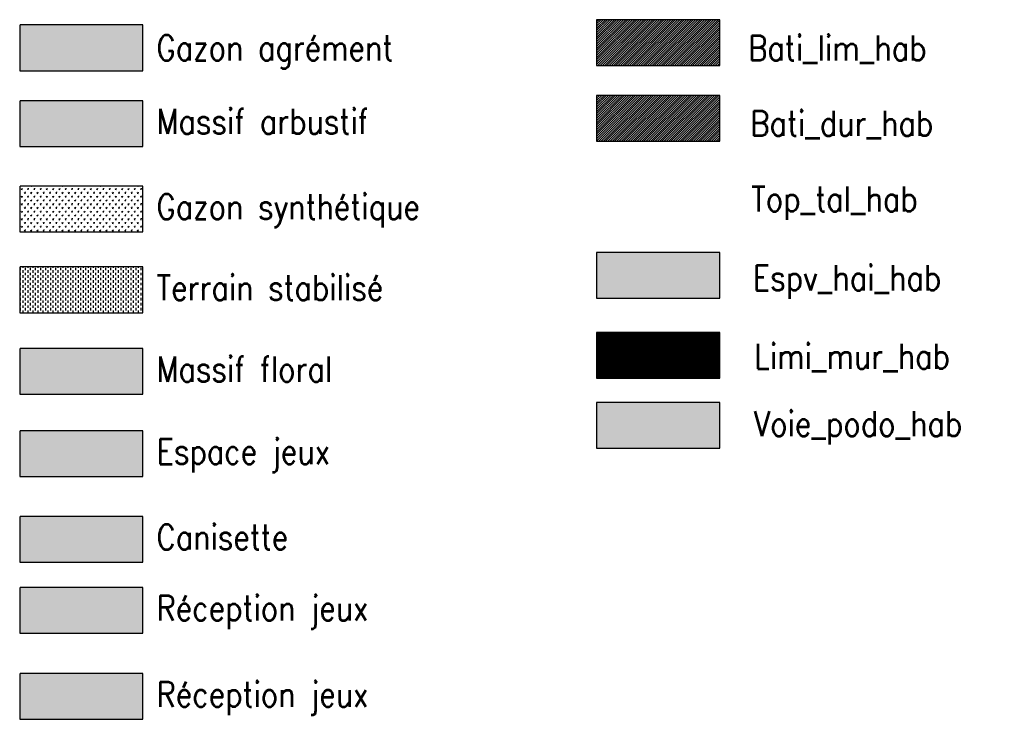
# Model space of a CAD drawing. Header units: millimetres. Extents: x 1269971 to 1270699, y 7266477 to 7267043.
# Tile 1 of 25: x 1269971 to 1270364, y 7266764 to 7267043. Entities that reach past the tile are written whole.
import ezdxf

# ---------------------------------------------------------------- set-up
doc = ezdxf.new("R2010")
doc.units = ezdxf.units.MM
doc.header["$LTSCALE"] = 2
for name, pattern in [('Canisette', [1, 1, 0]), ('Continue', [1, 1, 0]), ('Espace_jeux', [1, 1, 0]), ('Gazon_Agrement', [1, 1, 0]), ('Gazon_sportif', [1, 1, 0]), ('Gazon_synthetique', [1, 1, 0]), ('Massif_Arbustif', [1, 1, 0]), ('Massif_Floral', [1, 1, 0]), ('Reception_jeu', [1, 1, 0]), ('Terrain_Stabilise', [1, 1, 0])]:
    doc.linetypes.add(name, pattern=pattern)
doc.layers.get('0').update_dxf_attribs({"linetype": 'Continue'})
for name, color, linetype in [('Bati_dur_hab', 6, 'Continue'), ('Bati_lim_hab', 140, 'Continue'), ('Espv_hai_hab', 70, 'Continue'), ('Espv_lima', 70, 'Continue'), ('Espv_lima_hab', 70, 'Continue'), ('Limi_mur_hab', 7, 'Continue'), ('Voie_podo_hab', 41, 'Continue')]:
    doc.layers.add(name, color=color, linetype=linetype)
doc.styles.add('arial', font='romans.shx', dxfattribs={"width": 0.85})
pattern_1 = [(45, (-6340.3385, -4844.69975), (-0.449012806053, 0.449012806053), [])]

msp = doc.modelspace()

# ---------------------------------------------------------------- hatches: boundary and pattern name
at = {"layer": 'Bati_dur_hab'}
h = msp.add_hatch(dxfattribs=at)
h.set_pattern_fill('BATI_DUR', color=256, scale=0.2, pattern_type=2)
h.set_pattern_definition(pattern_1)
h.paths.add_polyline_path([(1270250.22, 7266994.8), (1270250.22, 7267013.03), (1270201.17, 7267013.03), (1270201.17, 7266994.8)])
at = {"layer": 'Bati_lim_hab'}
h = msp.add_hatch(dxfattribs=at)
h.set_pattern_fill('BATI_DUR', color=256, scale=0.2, pattern_type=2)
h.set_pattern_definition(pattern_1)
h.paths.add_polyline_path([(1270201.17, 7267043.2), (1270201.17, 7267024.96), (1270250.22, 7267024.96), (1270250.22, 7267043.2)])
at = {"layer": 'Espv_hai_hab'}
h = msp.add_hatch(dxfattribs=at)
h.set_pattern_fill('HAIE', color=256, scale=0.8)
h.set_pattern_definition([(109.29004622, (-6339.77765, -4844.69678), (-4.80000000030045, 13.600000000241), [0.0482712, -16.90342488]), (161.565051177, (-6339.99194, -4843.96975), (-0.8, 1e-12), [0.050504, -2.47931812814]), (106.927513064, (-6340.03986, -4843.953754), (-3.19999999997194, 10.40000000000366), [0.054768, -19.17853644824]), (111.250505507, (-6339.989682, -4844.699754), (-1.59999999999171, 4.00000000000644), [0.069196, -15.38137033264]), (28.4429286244, (-6340.096818, -4844.234074), (8.79999999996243, 4.79999999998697), [0.062208, -21.77354250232]), (83.6598082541, (-6340.1037, -4844.29559), (-2e-13, 0.8000000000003), [0.061904, -7.18240411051]), (28.0724869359, (-6339.67046, -4843.935554), (10.4000000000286, 5.60000000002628), [0.0387336, -13.5612664]), (69.4439547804, (-6339.63626, -4844.6626), (0.800000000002, 2.4000000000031), [0.03896, -6.79624299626]), (122.905242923, (-6339.6249, -4844.626122), (-1.60000000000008, 2.39999999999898), [0.04612, -16.15264538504]), (135, (-6339.58614, -4844.5555), (-0.8, 9e-17), [0.0290216, -1.1023492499]), (156.250505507, (-6339.542818, -4844.060874), (-12.79999999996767, 5.60000000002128), [0.062296, -21.788104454]), (45, (-6339.6317, -4844.06774), (9e-17, 0.8), [0.0451376, -1.0862332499]), (48.3664606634, (-6339.6249, -4844.181674), (5.60000000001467, 6.4000000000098), [0.027424, -9.60585166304]), (34.6951535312, (-6339.62034, -4844.322954), (7.99999999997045, 5.59999999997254), [0.03604, -12.61307064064]), (128.290163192, (-6339.8985, -4843.928714), (-3.19999999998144, 4.00000000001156), [0.036896, -19.32905349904]), (72.2553283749, (-6339.816418, -4844.370874), (5.60000000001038, 17.59999999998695), [0.059824, -20.93922359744]), (115.346175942, (-6339.79818, -4844.313914), (-0.80000000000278, 1.60000000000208), [0.047936, -16.77110083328]), (115.016893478, (-6339.69546, -4844.487034), (-0.79999999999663, 1.6000000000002), [0.070368, -13.17198828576]), (41.1859251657, (-6339.71378, -4844.503034), (0.8000000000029, 0.8000000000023), [0.024216, -8.47990065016]), (63.434948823, (-6339.74343, -4844.5874), (3e-13, 0.8), [0.0152904, -1.773563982]), (131.185925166, (-6339.94866, -4844.557754), (-0.8000000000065, 0.7999999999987), [0.048456, -8.45566065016]), (159.44395478, (-6339.90305, -4844.47573), (-2.3999999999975, 0.8000000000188), [0.0389616, -6.79624139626]), (19.7988763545, (-6340.039858, -4844.393674), (8.79999999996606, 3.19999999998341), [0.026712, -21.22981640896]), (116.565051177, (-6339.93495, -4844.24095), (-0.799999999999, 0.800000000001), [0.0152904, -1.773563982]), (45, (-6339.8415, -4844.1726), (9e-17, 0.8), [0.019348, -1.1120228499]), (56.309932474, (-6339.74575, -4844.2364), (0.8, 1.599999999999), [0.0164632, -2.86797782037]), (131.185925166, (-6339.82322, -4844.033514), (-0.8000000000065, 0.7999999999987), [0.024248, -8.47986865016]), (0, (-6340.0585, -4844.09975), (0, 0.8), [0.04, -0.76]), (146.309932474, (-6340.29751, -4844.61471), (-1.599999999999, 0.8), [0.049256, -2.83518502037]), (143.130102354, (-6340.24962, -4844.33441), (-2.3999999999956, 1.6000000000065), [0.0569792, -3.9430208]), (36.3843518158, (-6340.3385, -4844.332106), (3.19999999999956, 2.39999999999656), [0.0537736, -18.82690435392]), (136.73570459, (-6340.295224, -4844.16577), (-12.8000000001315, 11.99999999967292), [0.0532608, -18.622927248]), (25.7099537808, (-6340.263298, -4843.981114), (1.599999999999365, 0.7999999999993), [0.073408, -23.899910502]), (127.405356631, (-6340.20178, -4844.573754), (-7.99999999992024, 10.40000000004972), [0.0488, -17.0719476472]), (45, (-6340.1949, -4844.69224), (9e-17, 0.8), [0.0225688, -1.1088020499]), (153.434948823, (-6340.16755, -4844.38682), (-0.8, -1e-12), [0.020348, -1.768506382]), (167.471192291, (-6340.14018, -4844.587434), (-4.0000000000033, 0.79999999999), [0.063104, -7.31253156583]), (45, (-6340.1785, -4844.17975), (9e-17, 0.8), [0.0565688, -1.0748020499])])
h.paths.add_polyline_path([(1270250.22, 7266932.19), (1270250.22, 7266950.43), (1270201.17, 7266950.43), (1270201.17, 7266932.19)])
at = {"layer": 'Espv_lima_hab'}
h = msp.add_hatch(dxfattribs=at)
h.set_pattern_fill('GAZON_AGREMENT', color=256, scale=0.02, pattern_type=2)
h.set_pattern_definition([(90, (-6340.3385, -4844.69975), (-0.35921, 0.35921), [0.09525, -0.62317]), (45, (-6340.3385, -4844.69975), (-0.359210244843, 0.359210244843), [0.09525, -0.41275]), (135, (-6340.3385, -4844.69975), (-0.359210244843, -0.359210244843), [0.09525, -0.41275])])
h.paths.add_polyline_path([(1270020.35, 7267022.84), (1270020.35, 7267041.08), (1269971.3, 7267041.08), (1269971.3, 7267022.84)])
h = msp.add_hatch(dxfattribs=at)
h.set_pattern_fill('MASSIF_ARBUSTIF', color=256, scale=0.2, pattern_type=2)
h.set_pattern_definition([(0, (-6340.3768, -4844.79214), (0, 0.8), [0.07653668, -0.72346332]), (0, (-6340.3768, -4844.6074), (0, 0.8), [0.07653668, -0.72346332]), (90, (-6340.4309, -4844.738), (-0.8, 5e-17), [0.07653668, -0.72346332]), (90, (-6340.2461, -4844.738), (-0.8, 5e-17), [0.07653668, -0.72346332]), (45, (-6340.30023, -4844.79214), (-0.799999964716, 4e-17), [0.07653668, -1.05483416]), (45, (-6340.4309, -4844.6615), (-0.799999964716, 4e-17), [0.07653668, -1.05483416]), (315, (-6340.4309, -4844.738), (0.799999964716, 4e-17), [0.07653668, -1.05483416]), (315, (-6340.30023, -4844.60737), (0.799999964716, 4e-17), [0.07653668, -1.05483416]), (0, (-6340.1385, -4844.69975), (0, 0.8), [0, -0.8]), (0, (-6340.5385, -4844.69975), (0, 0.8), [0, -0.8]), (0, (-6340.3385, -4844.49975), (0, 0.8), [0, -0.8]), (0, (-6340.3385, -4844.89975), (0, 0.8), [0, -0.8]), (0, (-6340.5117, -4844.59975), (0, 0.8), [0, -0.8]), (0, (-6340.5117, -4844.79975), (0, 0.8), [0, -0.8]), (0, (-6340.1653, -4844.59975), (0, 0.8), [0, -0.8]), (0, (-6340.1653, -4844.79975), (0, 0.8), [0, -0.8]), (0, (-6340.4385, -4844.52655), (0, 0.8), [0, -0.8]), (0, (-6340.4385, -4844.87296), (0, 0.8), [0, -0.8]), (0, (-6340.2385, -4844.52655), (0, 0.8), [0, -0.8]), (0, (-6340.2385, -4844.87296), (0, 0.8), [0, -0.8])])
h.paths.add_polyline_path([(1270020.35, 7266992.67), (1270020.35, 7267010.91), (1269971.3, 7267010.91), (1269971.3, 7266992.67)])
h = msp.add_hatch(dxfattribs=at)
h.set_pattern_fill('GAZON_SYNTHETIQUE', color=256, scale=0.5, pattern_type=2)
h.set_pattern_definition([(74.475889, (-6340.3385, -4844.6998), (-1.2500000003, 4.5000000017), [0.75, -3.920385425]), (74.475889, (-6339.0885, -4843.1998), (-1.2500000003, 4.5000000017), [0.75, -3.920385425]), (74.475889, (-6337.8385, -4841.6998), (-1.2500000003, 4.5000000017), [0.75, -3.920385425]), (105.524111, (-6340.3385, -4844.6998), (-2.500000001, 1e-10), [0.5, -4.170385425]), (105.524111, (-6339.0885, -4843.1998), (-2.500000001, 1e-10), [0.5, -4.170385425]), (105.524111, (-6337.8385, -4841.6998), (-2.500000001, 1e-10), [0.5, -4.170385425])])
h.paths.add_polyline_path([(1270020.35, 7266958.66), (1270020.35, 7266976.89), (1269971.3, 7266976.89), (1269971.3, 7266958.66)])
h = msp.add_hatch(dxfattribs=at)
h.set_pattern_fill('TERRAIN_STABILISE', color=256, scale=0.5, pattern_type=2)
h.set_pattern_definition([(90, (-6340.3385, -4844.6998), (-1, 1), [1, -1])])
h.paths.add_polyline_path([(1270020.35, 7266926.39), (1270020.35, 7266944.63), (1269971.3, 7266944.63), (1269971.3, 7266926.39)])
h = msp.add_hatch(dxfattribs=at)
h.set_pattern_fill('MASSIF_FLORAL', color=256, scale=0.009, pattern_type=2)
h.set_pattern_definition([(50, (-6340.3385, -4844.6998), (1.63966202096, -0.14345176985), [0.17145, -1.88595]), (355, (-6340.3385, -4844.6998), (-0.3171854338, 1.71950978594), [0.13716, -1.50876]), (100.451, (-6340.2019, -4844.7117), (1.322482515, 1.57605019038), [0.14571, -1.60281]), (46.1842, (-6340.3385, -4844.2426), (2.43971136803, -0.3783809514), [0.257175, -2.828925]), (96.6356, (-6340.1352, -4844.274), (2.1366381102, 2.226830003), [0.218565, -2.404215]), (351.184, (-6340.3385, -4844.2426), (2.1366414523, 2.22682606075), [0.20574, -2.26314]), (21, (-6340.1099, -4844.3569), (1.36453391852, -0.92038966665), [0.17145, -1.88595]), (326, (-6340.1099, -4844.3569), (0.55621825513, 1.6576916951), [0.13716, -1.50876]), (71.4514, (-6339.9962, -4844.4336), (1.92074841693, 0.73730571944), [0.14571, -1.60281]), (37.5, (-6340.3385, -4844.69975), (0.027797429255, 0.76099534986), [0, -1.490472, 0, -1.53162, 0, -1.514475]), (7.5, (-6340.3385, -4844.69975), (0.60137696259, 0.90162517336), [0, -0.873252, 0, -1.456182, 0, -0.577215]), (327.5, (-6340.8483, -4844.69975), (1.2203153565, -0.051558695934), [0, -0.5715, 0, -1.78308, 0, -2.36601]), (317.5, (-6341.0769, -4844.6998), (1.33316263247, 0.2288384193), [0, -0.74295, 0, -1.184148, 0, -1.68021])])
h.paths.add_polyline_path([(1270020.35, 7266893.9), (1270020.35, 7266912.13), (1269971.3, 7266912.13), (1269971.3, 7266893.9)])
h = msp.add_hatch(dxfattribs=at)
h.set_pattern_fill('ESPACE_JEUX', color=256, scale=0.07, pattern_type=2)
h.set_pattern_definition([(312, (-6340.2685, -4844.69975), (0.821643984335, 0.17464582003), [0, -0.525]), (67, (-6340.3735, -4844.6391), (-0.83373876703, -0.10237024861), [0, -0.875]), (153, (-6340.3735, -4844.6391), (0.043962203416, -0.838848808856), [0, -0.7]), (180, (-6340.3735, -4844.7604), (0.42, -0.7274613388), [0, -0.7]), (74, (-6340.6185, -4844.69975), (-0.81504840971, -0.20321439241), [0, -0.7]), (286, (-6340.6185, -4844.69975), (0.81504840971, -0.20321439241), [0, -0.7]), (52, (-6340.1985, -4844.94224), (-0.831825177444, 0.11690540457), [0, -0.875]), (300, (-6340.1985, -4844.4573), (0.83999999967, -1.9e-10), [0, -0.7]), (175, (-6340.1985, -4844.4573), (0.354999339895, -0.76129854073), [0, -0.7]), (114, (-6340.3035, -4844.5179), (-0.83539839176, 0.0878039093), [0, -0.35]), (248, (-6340.3035, -4844.8816), (0.51715563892, -0.66192903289), [0, -0.434])])
h.paths.add_polyline_path([(1270020.35, 7266861.09), (1270020.35, 7266879.33), (1269971.3, 7266879.33), (1269971.3, 7266861.09)])
h = msp.add_hatch(dxfattribs=at)
h.set_pattern_fill('CANISETTE', color=256, scale=0.08, pattern_type=2)
h.set_pattern_definition([(0, (-6340.3385, -4844.69975), (0.508, 0.508), [0.254, -0.762]), (90, (-6340.2115, -4844.82675), (-0.508, 0.508), [0.254, -0.762])])
h.paths.add_polyline_path([(1270020.35, 7266826.95), (1270020.35, 7266845.19), (1269971.3, 7266845.19), (1269971.3, 7266826.95)])
h = msp.add_hatch(dxfattribs=at)
h.set_pattern_fill('RECEPTION_JEU', color=256, scale=0.1, pattern_type=2)
h.set_pattern_definition([(0, (-6340.3385, -4844.69975), (0, 0.5), [0.4, -0.1]), (90, (-6340.3885, -4844.64975), (-0.5, 3e-17), [0.4, -0.1]), (0, (-6340.15763, -4844.49595), (0, 0.5), [0.038268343, -0.46173166]), (0, (-6340.15763, -4844.40356), (0, 0.5), [0.038268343, -0.46173166]), (45, (-6340.11936, -4844.49595), (4e-17, 0.500000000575), [0.038268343, -0.66883844]), (45, (-6340.1847, -4844.43062), (4e-17, 0.500000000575), [0.038268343, -0.66883844]), (135, (-6340.15763, -4844.4959), (-0.500000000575, 4e-17), [0.038268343, -0.66883844]), (135, (-6340.0923, -4844.43062), (-0.500000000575, 4e-17), [0.038268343, -0.66883844]), (90, (-6340.0923, -4844.4689), (-0.5, 3e-17), [0.038268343, -0.46173166]), (90, (-6340.1847, -4844.4689), (-0.5, 3e-17), [0.038268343, -0.46173166])])
h.paths.add_polyline_path([(1270020.35, 7266798.65), (1270020.35, 7266816.89), (1269971.3, 7266816.89), (1269971.3, 7266798.65)])
h = msp.add_hatch(dxfattribs=at)
h.set_pattern_fill('GAZON_SPORTIF', color=256, scale=0.1, pattern_type=2)
h.set_pattern_definition([(90, (-6340.3385, -4844.89975), (-0.35, 0.6), [0.2, -1]), (29.7448813, (-6340.3385, -4844.69975), (0.350000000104, 0.60000000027), [0.07654, -1.132798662]), (150.25511187, (-6340.3385, -4844.69975), (-0.699999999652, 8.311e-08), [0.07654, -1.132798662]), (59.74356284, (-6340.27204, -4844.6618), (-0.35000000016, 0.600000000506), [0.07654, -0.618082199]), (120.25643716, (-6340.40495, -4844.6618), (-0.70000000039, -3e-11), [0.07654, -0.618082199])])
h.paths.add_polyline_path([(1270020.35, 7266764.28), (1270020.35, 7266782.52), (1269971.3, 7266782.52), (1269971.3, 7266764.28)])
at = {"layer": 'Limi_mur_hab'}
h = msp.add_hatch(dxfattribs=at)
h.set_pattern_fill('BATI_DUR', color=0, scale=0.1, pattern_type=2)
h.set_pattern_definition([(45, (-6339.27674, -4844.69975), (-0.224506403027, 0.224506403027), [])])
h.paths.add_polyline_path([(1270250.22, 7266900.28), (1270250.22, 7266918.52), (1270201.17, 7266918.52), (1270201.17, 7266900.28)])
at = {"layer": 'Voie_podo_hab'}
h = msp.add_hatch(dxfattribs=at)
h.set_pattern_fill('DISPO_PODOTACTILE', color=256, scale=0.05, pattern_type=2)
h.set_pattern_definition([(0, (-6340.3385, -4844.69975), (0.0625, 0.1), [0, -0.125])])
h.paths.add_polyline_path([(1270250.22, 7266872.41), (1270250.22, 7266890.64), (1270201.17, 7266890.64), (1270201.17, 7266872.41)])

# ---------------------------------------------------------------- linework, layer by layer
at = {"layer": 'Espv_lima', "color": 7, "linetype": 'Massif_Arbustif', "flags": 128}
msp.add_lwpolyline([(1270250.22, 7267024.96), (1270250.22, 7267043.2), (1270201.17, 7267043.2), (1270201.17, 7267024.96)], close=True, dxfattribs=at)
at = {"layer": 'Espv_lima', "linetype": 'Gazon_Agrement', "flags": 128}
msp.add_lwpolyline([(1270020.35, 7267022.84), (1270020.35, 7267041.08), (1269971.3, 7267041.08), (1269971.3, 7267022.84)], close=True, dxfattribs=at)
at = {"layer": 'Espv_lima', "linetype": 'Massif_Arbustif', "flags": 128}
msp.add_lwpolyline([(1270020.35, 7266992.67), (1270020.35, 7267010.91), (1269971.3, 7267010.91), (1269971.3, 7266992.67)], close=True, dxfattribs=at)
at = {"layer": 'Espv_lima', "color": 0, "linetype": 'Massif_Arbustif', "flags": 128}
for points in [[(1270250.22, 7266994.8), (1270250.22, 7267013.03), (1270201.17, 7267013.03), (1270201.17, 7266994.8)], [(1270250.22, 7266932.19), (1270250.22, 7266950.43), (1270201.17, 7266950.43), (1270201.17, 7266932.19)]]:
    msp.add_lwpolyline(points, close=True, dxfattribs=at)
at = {"layer": 'Espv_lima', "linetype": 'Gazon_synthetique', "flags": 128}
msp.add_lwpolyline([(1270020.35, 7266958.66), (1270020.35, 7266976.89), (1269971.3, 7266976.89), (1269971.3, 7266958.66)], close=True, dxfattribs=at)
at = {"layer": 'Espv_lima', "linetype": 'Terrain_Stabilise', "flags": 128}
msp.add_lwpolyline([(1270020.35, 7266926.39), (1270020.35, 7266944.63), (1269971.3, 7266944.63), (1269971.3, 7266926.39)], close=True, dxfattribs=at)
at = {"layer": 'Espv_lima', "color": 0, "linetype": 'Gazon_Agrement', "flags": 128}
for points in [[(1270250.22, 7266900.28), (1270250.22, 7266918.52), (1270201.17, 7266918.52), (1270201.17, 7266900.28)], [(1270250.22, 7266872.41), (1270250.22, 7266890.64), (1270201.17, 7266890.64), (1270201.17, 7266872.41)]]:
    msp.add_lwpolyline(points, close=True, dxfattribs=at)
at = {"layer": 'Espv_lima', "linetype": 'Massif_Floral', "flags": 128}
msp.add_lwpolyline([(1270020.35, 7266893.9), (1270020.35, 7266912.13), (1269971.3, 7266912.13), (1269971.3, 7266893.9)], close=True, dxfattribs=at)
at = {"layer": 'Espv_lima', "linetype": 'Espace_jeux', "flags": 128}
msp.add_lwpolyline([(1270020.35, 7266861.09), (1270020.35, 7266879.33), (1269971.3, 7266879.33), (1269971.3, 7266861.09)], close=True, dxfattribs=at)
at = {"layer": 'Espv_lima', "linetype": 'Canisette', "flags": 128}
msp.add_lwpolyline([(1270020.35, 7266826.95), (1270020.35, 7266845.19), (1269971.3, 7266845.19), (1269971.3, 7266826.95)], close=True, dxfattribs=at)
at = {"layer": 'Espv_lima', "linetype": 'Reception_jeu', "flags": 128}
msp.add_lwpolyline([(1270020.35, 7266798.65), (1270020.35, 7266816.89), (1269971.3, 7266816.89), (1269971.3, 7266798.65)], close=True, dxfattribs=at)
at = {"layer": 'Espv_lima', "linetype": 'Gazon_sportif', "flags": 128}
msp.add_lwpolyline([(1270020.35, 7266764.28), (1270020.35, 7266782.52), (1269971.3, 7266782.52), (1269971.3, 7266764.28)], close=True, dxfattribs=at)

# ---------------------------------------------------------------- texts
at = {"char_height": 10, "attachment_point": 1, "style": 'arial'}
for s, width, insert in [('Bati_lim_hab', 101.0154, (1270261.52, 7267036.89)), ('Bati_dur_hab', 78.1911, (1270262.4, 7267006.86)), ('Top_tal_hab', 85.3493, (1270262.77, 7266976.76)), ('Espv_hai_hab', 70.4097, (1270263.37, 7266945.27)), ('Limi_mur_hab', 71.8514, (1270263.96, 7266914.02)), ('Voie_podo_hab', 78.0917, (1270263.76, 7266887.14))]:
    msp.add_mtext_dynamic_manual_height_columns(s, width=width, gutter_width=2, heights=[0], dxfattribs=dict(at, insert=insert))
at = {"layer": 'Espv_lima_hab', "color": 0, "style": 'arial', "width": 0.85}
for s, p in [('Gazon agrément', (1270025.81, 7267026.98)), ('Massif arbustif', (1270025.81, 7266997.64)), ('Gazon synthétique', (1270025.81, 7266963.63)), ('Terrain stabilisé', (1270025.81, 7266931.36)), ('Massif floral', (1270025.81, 7266898.87)), ('Espace jeux', (1270025.81, 7266866.06)), ('Canisette', (1270025.81, 7266831.92)), ('Réception jeux', (1270025.81, 7266803.62)), ('Réception jeux', (1270025.81, 7266769.25))]:
    msp.add_text(s, height=10, dxfattribs=at).set_placement(p)

doc.saveas('drawing.dxf')
